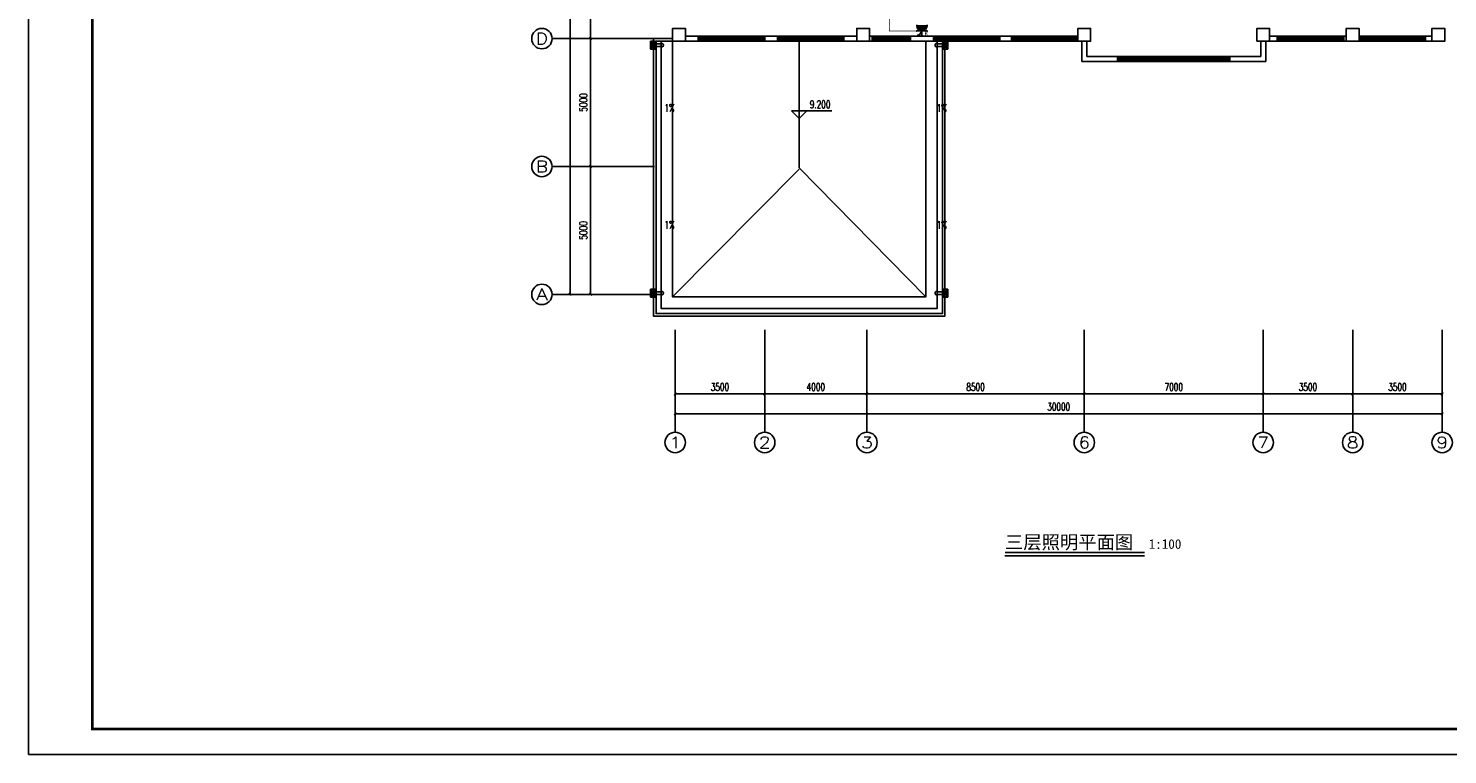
# Model space of a CAD drawing. Extents: x 427948 to 764348, y 274849 to 601549.
# Tile 79 of 203: x 596148 to 651662, y 393649 to 422043. Entities that reach past the tile are written whole.
import ezdxf
from ezdxf.enums import TextEntityAlignment as Align

# ---------------------------------------------------------------- set-up
doc = ezdxf.new("R2010")
doc.units = 0
doc.header["$LTSCALE"] = 1000
doc.header["$MEASUREMENT"] = 0
doc.layers.get('0').update_dxf_attribs({"linetype": 'CONTINUOUS'})
doc.layers.get('Defpoints').update_dxf_attribs({"linetype": 'CONTINUOUS'})
for name, color, linetype in [('AXIS', 3, 'CONTINUOUS'), ('AXIS_TEXT', 7, 'CONTINUOUS'), ('COLUMN', 9, 'CONTINUOUS'), ('DIM_ELEV', 3, 'CONTINUOUS'), ('DIM_SYMB', 3, 'CONTINUOUS'), ('EQUIP-插座', 3, 'CONTINUOUS'), ('EQUIP-照明', 3, 'CONTINUOUS'), ('PUB_DIM', 3, 'CONTINUOUS'), ('PUB_TEXT', 7, 'CONTINUOUS'), ('PUB_TITLE', 4, 'CONTINUOUS'), ('WALL', 2, 'CONTINUOUS'), ('WINDOW', 4, 'CONTINUOUS'), ('WIRE-动力', 2, 'CONTINUOUS'), ('x细线', 135, 'CONTINUOUS'), ('水斗', 6, 'CONTINUOUS')]:
    doc.layers.add(name, color=color, linetype=linetype)
doc.styles.add('_TCH_AXIS', font='COMPLEX', dxfattribs={"bigfont": 'GBCBIG'})
doc.styles.add('_TCH_DIM', font='SIMPLEX', dxfattribs={"bigfont": 'GBCBIG'})
doc.styles.add('_TCH_DIM_T3', font='SIMPLEX', dxfattribs={"width": 0.705882, "bigfont": 'GBCBIG'})
doc.styles.add('_TEL_ATTDEF', font='GBENOR', dxfattribs={"width": 0.8, "height": 3, "bigfont": 'GBCBIG'})
doc.styles.add('_TEL_DIM', font='SIMPLEX', dxfattribs={"width": 0.8, "height": 3.5, "bigfont": 'HZTXT'})
doc.styles.add('COMPLEX', font='COMPLEX')
doc.styles.add('DIM_FONT', font='SIMPLEX.shx', dxfattribs={"width": 0.8})
doc.styles.get("Standard").update_dxf_attribs({"font": 'txt.shx'})
doc.styles.add('黑体', font='simhei.ttf')
doc.dimstyles.new('_TCH_ARCH&&100', dxfattribs={"dimtxt": 297.5, "dimasz": 100, "dimexe": 250, "dimexo": 300, "dimgap": 126.25, "dimtad": 1, "dimdec": 0, "dimzin": 0, "dimdsep": 46, "dimtxsty": '_TCH_DIM_T3', "dimblk": 'ARCHTICK', "dimcen": 0.09, "dimclrt": 7, "dimazin": 2, "dimtfac": 1, "dimtdec": 0, "dimtix": 1, "dimtmove": 2, "dimatfit": 3, "dimfxl": 1, "dimtolj": 1, "dimtzin": 0, "dimarcsym": 0})

# ---------------------------------------------------------------- blocks, each defined once
blk = doc.blocks.new('$equip$00001241')
for p, q in [((-0.5, 1), (-0.5, 1.1)), ((-0.5, 1), (0.5, 1)), ((-0.5, 0.5), (0.5, 0.5)), ((-0.26, 0.04), (-0.44, 0.16)), ((0, 0.5), (-0.26, 0.04)), ((0, 0.5), (0, 0)), ((0.5, 1), (0.5, 1.1))]:
    blk.add_line(p, q)
blk.add_arc((0, 1), 0.5, 180, 0)
for points in [[(0.43, 0.75), (-0.43, 0.75), (0.5, 1), (-0.5, 1)], [(0.25, 0.57), (-0.25, 0.57), (0.43, 0.75), (-0.43, 0.75)], [(0, 0.5), (0, 0.5), (0.25, 0.57), (-0.25, 0.57)]]:
    blk.add_solid(points)
at = {"layer": 'EQUIP-照明'}
for p in [(-0.5, 0.5), (0, 1), (0, 0), (0.5, 0.5)]:
    blk.add_point(p, dxfattribs=at)
at = {"layer": 'EQUIP-照明', "flags": 9}
blk.add_attdef('A', (0, 0), '', height=0.00002, dxfattribs=at)
blk = doc.blocks.new('$equip_U$00000075(ZDY)')
for p in [(-0.5, 0.5), (0, 1), (0.5, 0.5)]:
    blk.add_point(p)
at = {"color": 0}
blk.add_blockref('$equip$00001241', (0, 0), dxfattribs=at)
at = {"color": 7, "style": '_TEL_DIM'}
blk.add_attdef('$TEXT$', text='', height=0.4, dxfattribs=at).set_placement((0.29, 0.23), align=Align.MIDDLE_CENTER)
at = {"color": 7, "style": '_TEL_DIM', "flags": 1}
for tag in ['A', 'REMARK']:
    blk.add_attdef(tag, text='', height=0.00002, dxfattribs=at).set_placement((0, 0), align=Align.MIDDLE_CENTER)
blk = doc.blocks.new('$equip_U$00000078(PC-ZDY)')
for p in [(-0.5, 0.5), (0, 1), (0.5, 0.5)]:
    blk.add_point(p)
ref = blk.add_blockref('$equip_U$00000075(ZDY)', (0, 0))
ref.add_attrib('$TEXT$', 'LK', dxfattribs={"color": 7, "height": 0.4, "style": '_TEL_ATTDEF'}).set_placement((0.29, 0.23), align=Align.MIDDLE_CENTER)
at = {"color": 7, "style": '_TEL_DIM', "flags": 1}
for tag in ['A', 'REMARK']:
    blk.add_attdef(tag, text='', height=0.00002, dxfattribs=at).set_placement((0, 0), align=Align.MIDDLE_CENTER)
blk = doc.blocks.new('24')
at = {"layer": 'PUB_TITLE', "linetype": 'Continuous'}
blk.add_lwpolyline([(-1193989, 144319), (-1109889, 144319), (-1109889, 203719), (-1193989, 203719)], close=True, dxfattribs=at)
at = {"layer": 'PUB_TITLE', "linetype": 'Continuous', "const_width": 100}
blk.add_lwpolyline([(-1191489, 145319), (-1110889, 145319), (-1110889, 202719), (-1191489, 202719)], close=True, dxfattribs=at)
blk = doc.blocks.new('_L1WAO')
for p, q in [((0, 180), (-320, 180)), ((-320, 180), (-320, 0)), ((-320, 0), (0, 0)), ((-224, 116), (-310, 170)), ((-10, 170), (-310, 170)), ((-310, 170), (-310, 10)), ((-310, 170), (-310, 170)), ((-224, 26), (-310, 10)), ((-310, 10), (-10, 10)), ((-310, 10), (-310, 10)), ((-96, 116), (-224, 116)), ((-224, 116), (-224, 26)), ((-224, 26), (-96, 26)), ((-96, 116), (-10, 170)), ((-96, 26), (-96, 116)), ((-96, 26), (-10, 10)), ((-10, 170), (-10, 170)), ((-10, 10), (-10, 170)), ((-10, 10), (-10, 10)), ((0, 0), (0, 180))]:
    blk.add_line(p, q)
at = {"style": 'DIM_FONT', "width": 0.8, "flags": 9}
for tag in ['XSIZE', 'YSIZE']:
    blk.add_attdef(tag, (0, 0), '', height=0.5, dxfattribs=at)
blk = doc.blocks.new('xcdsf')
at = {"layer": '水斗'}
for p, q in [((151845, -1119066), (151845, -1119386)), ((151856, -1119077), (151856, -1119376)), ((151845, -1119386), (152045, -1119386)), ((151915, -1119290), (151856, -1119376)), ((151856, -1119376), (152033, -1119376)), ((151856, -1119376), (151856, -1119376)), ((151915, -1119162), (151915, -1119290)), ((151915, -1119290), (152015, -1119290)), ((152265, -1119175), (152045, -1119175)), ((152265, -1119275), (152045, -1119275)), ((152245, -1119175), (152065, -1119175)), ((152245, -1119275), (152065, -1119275)), ((152265, -1119177), (152265, -1119277))]:
    blk.add_line(p, q, dxfattribs=at)
at = {"layer": '水斗', "extrusion": (0, 0, -1)}
blk.add_ellipse((152265, -1119227), major_axis=(86.9, 0), ratio=0.900657, start_param=4.712389, end_param=7.853982, dxfattribs=at)
at = {"layer": '水斗', "yscale": 1.110299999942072, "rotation": 90}
blk.add_blockref('_L1WAO', (152045, -1119066), dxfattribs=at)
blk = doc.blocks.new('_ArchTick')
at = {"color": 0, "linetype": 'ByBlock', "const_width": 0.4}
blk.add_lwpolyline([(-0.5, -0.5), (0.5, 0.5)], dxfattribs=at)
blk = doc.blocks.new('*D191')
at = {"layer": 'AXIS', "color": 0, "lineweight": -2}
for p, q in [((620334, 416643), (617884, 416643)), ((618134, 411643), (618134, 416643)), ((620334, 411643), (617884, 411643))]:
    blk.add_line(p, q, dxfattribs=at)
at = {"layer": 'Defpoints', "color": 0}
for p in [(618134, 416643), (620634, 416643), (620634, 411643)]:
    blk.add_point(p, dxfattribs=at)
at = {"layer": 'AXIS', "color": 0, "lineweight": -2, "xscale": 100, "yscale": 100, "zscale": 100}
for p, rotation in [((618134, 416643), 90), ((618134, 411643), 270)]:
    blk.add_blockref('_ArchTick', p, dxfattribs=dict(at, rotation=rotation))
at = {"layer": 'AXIS', "color": 7, "insert": (617859, 414143), "char_height": 297.5, "attachment_point": 5, "rotation": 90, "style": '_TCH_DIM_T3'}
blk.add_mtext('\\A1;5000', dxfattribs=at)
blk = doc.blocks.new('*D192')
at = {"layer": 'AXIS', "color": 0, "lineweight": -2}
for p, q in [((620334, 421643), (617884, 421643)), ((618134, 416643), (618134, 421643)), ((620334, 416643), (617884, 416643))]:
    blk.add_line(p, q, dxfattribs=at)
at = {"layer": 'Defpoints', "color": 0}
for p in [(618134, 421643), (620634, 421643), (620634, 416643)]:
    blk.add_point(p, dxfattribs=at)
at = {"layer": 'AXIS', "color": 0, "lineweight": -2, "xscale": 100, "yscale": 100, "zscale": 100}
for p, rotation in [((618134, 421643), 90), ((618134, 416643), 270)]:
    blk.add_blockref('_ArchTick', p, dxfattribs=dict(at, rotation=rotation))
at = {"layer": 'AXIS', "color": 7, "insert": (617859, 419143), "char_height": 297.5, "attachment_point": 5, "rotation": 90, "style": '_TCH_DIM_T3'}
blk.add_mtext('\\A1;5000', dxfattribs=at)
blk = doc.blocks.new('*D193')
at = {"layer": 'AXIS', "color": 0, "lineweight": -2}
for p, q in [((620334, 429143), (617884, 429143)), ((618134, 421643), (618134, 429143)), ((620334, 421643), (617884, 421643))]:
    blk.add_line(p, q, dxfattribs=at)
at = {"layer": 'Defpoints', "color": 0}
for p in [(618134, 429143), (620634, 429143), (620634, 421643)]:
    blk.add_point(p, dxfattribs=at)
at = {"layer": 'AXIS', "color": 0, "lineweight": -2, "xscale": 100, "yscale": 100, "zscale": 100}
for p, rotation in [((618134, 429143), 90), ((618134, 421643), 270)]:
    blk.add_blockref('_ArchTick', p, dxfattribs=dict(at, rotation=rotation))
at = {"layer": 'AXIS', "color": 7, "insert": (617859, 425393), "char_height": 297.5, "attachment_point": 5, "rotation": 90, "style": '_TCH_DIM_T3'}
blk.add_mtext('\\A1;7500', dxfattribs=at)
blk = doc.blocks.new('*D196')
at = {"layer": 'AXIS', "color": 0, "lineweight": -2}
for p, q in [((620334, 438843), (617084, 438843)), ((617334, 411643), (617334, 438843)), ((620334, 411643), (617084, 411643))]:
    blk.add_line(p, q, dxfattribs=at)
at = {"layer": 'Defpoints', "color": 0}
for p in [(617334, 438843), (620634, 438843), (620634, 411643)]:
    blk.add_point(p, dxfattribs=at)
at = {"layer": 'AXIS', "color": 0, "lineweight": -2, "xscale": 100, "yscale": 100, "zscale": 100}
for p, rotation in [((617334, 438843), 90), ((617334, 411643), 270)]:
    blk.add_blockref('_ArchTick', p, dxfattribs=dict(at, rotation=rotation))
at = {"layer": 'AXIS', "color": 7, "insert": (617059, 425243), "char_height": 297.5, "attachment_point": 5, "rotation": 90, "style": '_TCH_DIM_T3'}
blk.add_mtext('\\A1;27200', dxfattribs=at)
blk = doc.blocks.new('*D238')
at = {"layer": 'AXIS', "color": 0, "lineweight": -2}
for p, q in [((621449, 409975), (621449, 406725)), ((651449, 409975), (651449, 406725)), ((621449, 406975), (651449, 406975))]:
    blk.add_line(p, q, dxfattribs=at)
at = {"layer": 'Defpoints', "color": 0}
for p in [(621449, 410275), (651449, 410275), (651449, 406975)]:
    blk.add_point(p, dxfattribs=at)
at = {"layer": 'AXIS', "color": 0, "lineweight": -2, "xscale": 100, "yscale": 100, "zscale": 100, "rotation": 180}
blk.add_blockref('_ArchTick', (621449, 406975), dxfattribs=at)
at = {"layer": 'AXIS', "color": 0, "lineweight": -2, "xscale": 100, "yscale": 100, "zscale": 100}
blk.add_blockref('_ArchTick', (651449, 406975), dxfattribs=at)
at = {"layer": 'AXIS', "color": 7, "insert": (636449, 407250), "char_height": 297.5, "attachment_point": 5, "style": '_TCH_DIM_T3'}
blk.add_mtext('\\A1;30000', dxfattribs=at)
blk = doc.blocks.new('*D239')
at = {"layer": 'Defpoints', "color": 0}
for p in [(621449, 410355), (624949, 410355), (624949, 407749)]:
    blk.add_point(p, dxfattribs=at)
at = {"layer": 'PUB_DIM', "color": 0, "lineweight": -2}
for p, q in [((621449, 410055), (621449, 407499)), ((624949, 410055), (624949, 407499)), ((621449, 407749), (624949, 407749))]:
    blk.add_line(p, q, dxfattribs=at)
at = {"layer": 'PUB_DIM', "color": 0, "lineweight": -2, "xscale": 100, "yscale": 100, "zscale": 100, "rotation": 180}
blk.add_blockref('_ArchTick', (621449, 407749), dxfattribs=at)
at = {"layer": 'PUB_DIM', "color": 0, "lineweight": -2, "xscale": 100, "yscale": 100, "zscale": 100}
blk.add_blockref('_ArchTick', (624949, 407749), dxfattribs=at)
at = {"layer": 'PUB_DIM', "color": 7, "insert": (623199, 408024), "char_height": 297.5, "attachment_point": 5, "style": '_TCH_DIM_T3'}
blk.add_mtext('\\A1;3500', dxfattribs=at)
blk = doc.blocks.new('*D240')
at = {"layer": 'Defpoints', "color": 0}
for p in [(624949, 410355), (628949, 410355), (628949, 407749)]:
    blk.add_point(p, dxfattribs=at)
at = {"layer": 'PUB_DIM', "color": 0, "lineweight": -2}
for p, q in [((624949, 410055), (624949, 407499)), ((628949, 410055), (628949, 407499)), ((624949, 407749), (628949, 407749))]:
    blk.add_line(p, q, dxfattribs=at)
at = {"layer": 'PUB_DIM', "color": 0, "lineweight": -2, "xscale": 100, "yscale": 100, "zscale": 100, "rotation": 180}
blk.add_blockref('_ArchTick', (624949, 407749), dxfattribs=at)
at = {"layer": 'PUB_DIM', "color": 0, "lineweight": -2, "xscale": 100, "yscale": 100, "zscale": 100}
blk.add_blockref('_ArchTick', (628949, 407749), dxfattribs=at)
at = {"layer": 'PUB_DIM', "color": 7, "insert": (626949, 408024), "char_height": 297.5, "attachment_point": 5, "style": '_TCH_DIM_T3'}
blk.add_mtext('\\A1;4000', dxfattribs=at)
blk = doc.blocks.new('*D241')
at = {"layer": 'Defpoints', "color": 0}
for p in [(628949, 410355), (637449, 410355), (637449, 407749)]:
    blk.add_point(p, dxfattribs=at)
at = {"layer": 'PUB_DIM', "color": 0, "lineweight": -2}
for p, q in [((628949, 410055), (628949, 407499)), ((637449, 410055), (637449, 407499)), ((628949, 407749), (637449, 407749))]:
    blk.add_line(p, q, dxfattribs=at)
at = {"layer": 'PUB_DIM', "color": 0, "lineweight": -2, "xscale": 100, "yscale": 100, "zscale": 100, "rotation": 180}
blk.add_blockref('_ArchTick', (628949, 407749), dxfattribs=at)
at = {"layer": 'PUB_DIM', "color": 0, "lineweight": -2, "xscale": 100, "yscale": 100, "zscale": 100}
blk.add_blockref('_ArchTick', (637449, 407749), dxfattribs=at)
at = {"layer": 'PUB_DIM', "color": 7, "insert": (633199, 408024), "char_height": 297.5, "attachment_point": 5, "style": '_TCH_DIM_T3'}
blk.add_mtext('\\A1;8500', dxfattribs=at)
blk = doc.blocks.new('*D242')
at = {"layer": 'Defpoints', "color": 0}
for p in [(637449, 410355), (644449, 410355), (644449, 407749)]:
    blk.add_point(p, dxfattribs=at)
at = {"layer": 'PUB_DIM', "color": 0, "lineweight": -2}
for p, q in [((637449, 410055), (637449, 407499)), ((644449, 410055), (644449, 407499)), ((637449, 407749), (644449, 407749))]:
    blk.add_line(p, q, dxfattribs=at)
at = {"layer": 'PUB_DIM', "color": 0, "lineweight": -2, "xscale": 100, "yscale": 100, "zscale": 100, "rotation": 180}
blk.add_blockref('_ArchTick', (637449, 407749), dxfattribs=at)
at = {"layer": 'PUB_DIM', "color": 0, "lineweight": -2, "xscale": 100, "yscale": 100, "zscale": 100}
blk.add_blockref('_ArchTick', (644449, 407749), dxfattribs=at)
at = {"layer": 'PUB_DIM', "color": 7, "insert": (640949, 408024), "char_height": 297.5, "attachment_point": 5, "style": '_TCH_DIM_T3'}
blk.add_mtext('\\A1;7000', dxfattribs=at)
blk = doc.blocks.new('*D243')
at = {"layer": 'Defpoints', "color": 0}
for p in [(644449, 410355), (647949, 410355), (647949, 407749)]:
    blk.add_point(p, dxfattribs=at)
at = {"layer": 'PUB_DIM', "color": 0, "lineweight": -2}
for p, q in [((644449, 410055), (644449, 407499)), ((647949, 410055), (647949, 407499)), ((644449, 407749), (647949, 407749))]:
    blk.add_line(p, q, dxfattribs=at)
at = {"layer": 'PUB_DIM', "color": 0, "lineweight": -2, "xscale": 100, "yscale": 100, "zscale": 100, "rotation": 180}
blk.add_blockref('_ArchTick', (644449, 407749), dxfattribs=at)
at = {"layer": 'PUB_DIM', "color": 0, "lineweight": -2, "xscale": 100, "yscale": 100, "zscale": 100}
blk.add_blockref('_ArchTick', (647949, 407749), dxfattribs=at)
at = {"layer": 'PUB_DIM', "color": 7, "insert": (646199, 408024), "char_height": 297.5, "attachment_point": 5, "style": '_TCH_DIM_T3'}
blk.add_mtext('\\A1;3500', dxfattribs=at)
blk = doc.blocks.new('*D244')
at = {"layer": 'Defpoints', "color": 0}
for p in [(647949, 410355), (651449, 410355), (651449, 407749)]:
    blk.add_point(p, dxfattribs=at)
at = {"layer": 'PUB_DIM', "color": 0, "lineweight": -2}
for p, q in [((647949, 410055), (647949, 407499)), ((651449, 410055), (651449, 407499)), ((647949, 407749), (651449, 407749))]:
    blk.add_line(p, q, dxfattribs=at)
at = {"layer": 'PUB_DIM', "color": 0, "lineweight": -2, "xscale": 100, "yscale": 100, "zscale": 100, "rotation": 180}
blk.add_blockref('_ArchTick', (647949, 407749), dxfattribs=at)
at = {"layer": 'PUB_DIM', "color": 0, "lineweight": -2, "xscale": 100, "yscale": 100, "zscale": 100}
blk.add_blockref('_ArchTick', (651449, 407749), dxfattribs=at)
at = {"layer": 'PUB_DIM', "color": 7, "insert": (649699, 408024), "char_height": 297.5, "attachment_point": 5, "style": '_TCH_DIM_T3'}
blk.add_mtext('\\A1;3500', dxfattribs=at)
blk = doc.blocks.new('$TCHSYS$WIN2D')
for p, q in [((-0.5, 0.5), (0.5, 0.5)), ((-0.5, 0.5), (-0.5, -0.5)), ((0.5, 0.5), (0.5, -0.5)), ((0.5, 0.167), (-0.5, 0.167)), ((0.5, -0.167), (-0.5, -0.167)), ((-0.5, -0.5), (0.5, -0.5))]:
    blk.add_line(p, q)
blk = doc.blocks.new('_FZHK')
blk.add_lwpolyline([(-0.5, -0.5), (0.5, -0.5), (0.5, 0.5), (-0.5, 0.5)], close=True)
blk = doc.blocks.new('_AXISO')
blk.add_circle((0, 0), 0.5)
at = {"layer": 'AXIS_TEXT', "style": 'COMPLEX', "width": 1.041667}
blk.add_attdef('A', text='', height=0.56, dxfattribs=at).set_placement((-0.25, -0.28), (0.25, -0.28), align=Align.FIT)

msp = doc.modelspace()

# ---------------------------------------------------------------- linework, layer by layer
at = {"layer": 'AXIS'}
for p, q in [((620634.4, 421643.3), (616634.4, 421643.3)), ((620634.4, 416643.3), (616634.4, 416643.3)), ((620634.4, 411643.3), (616634.4, 411643.3)), ((621449.4, 410253.4), (621449.4, 406253.4)), ((624949.4, 410253.4), (624949.4, 406253.4)), ((628949.4, 410253.4), (628949.4, 406253.4)), ((637449.4, 410253.4), (637449.4, 406253.4)), ((644449.4, 410253.4), (644449.4, 406253.4)), ((647949.4, 410253.4), (647949.4, 406253.4)), ((651449.4, 410253.4), (651449.4, 406253.4))]:
    msp.add_line(p, q, dxfattribs=at)
at = {"layer": 'DIM_ELEV'}
for p, q in [((626299.4, 418523.2), (625999.4, 418823.2)), ((625999.4, 418823.2), (627581.4, 418823.2)), ((626299.4, 418523.2), (626599.4, 418823.2))]:
    msp.add_line(p, q, dxfattribs=at)
at = {"layer": 'DIM_SYMB'}
for points in [[(621166, 419416.2, 0, 0, 0), (621166, 420533.1, 80, 0, 0), (621166, 420833.1, 0, 0, 0)], [(631814.7, 419416.2, 0, 0, 0), (631814.7, 420533.1, 80, 0, 0), (631814.7, 420833.1, 0, 0, 0)], [(621166, 413870.4, 0, 0, 0), (621166, 412753.5, 80, 0, 0), (621166, 412453.5, 0, 0, 0)], [(631814.7, 413870.4, 0, 0, 0), (631814.7, 412753.5, 80, 0, 0), (631814.7, 412453.5, 0, 0, 0)]]:
    msp.add_lwpolyline(points, format="xyseb", dxfattribs=at)
at = {"layer": 'DIM_SYMB', "const_width": 70}
msp.add_lwpolyline([(634347.2, 401554.9), (639809, 401554.9)], dxfattribs=at)
at = {"layer": 'DIM_SYMB'}
msp.add_lwpolyline([(634347.2, 401414.9), (639809, 401414.9)], dxfattribs=at)
at = {"layer": 'WALL'}
for p, q in [((622349.4, 421743.3), (621849.4, 421743.3)), ((621849.4, 421543.3), (622349.4, 421543.3)), ((622349.4, 421543.3), (622349.4, 421743.3)), ((625449.4, 421743.3), (624949.4, 421743.3)), ((624949.4, 421743.3), (624949.4, 421543.3)), ((624949.4, 421543.3), (625449.4, 421543.3)), ((625449.4, 421543.3), (625449.4, 421743.3)), ((626299.4, 416593.3), (626299.4, 421543.3)), ((628549.4, 421743.3), (628049.4, 421743.3)), ((628049.4, 421743.3), (628049.4, 421543.3)), ((628049.4, 421543.3), (628549.4, 421543.3)), ((629149.4, 421743.3), (629049.4, 421743.3)), ((629049.4, 421543.3), (629149.4, 421543.3)), ((629149.4, 421543.3), (629149.4, 421743.3)), ((631549.4, 421743.3), (630649.4, 421743.3)), ((630649.4, 421743.3), (630649.4, 421543.3)), ((630649.4, 421543.3), (631549.4, 421543.3)), ((631549.4, 421543.3), (631549.4, 421743.3)), ((634599.4, 421743.3), (634149.4, 421743.3)), ((634149.4, 421743.3), (634149.4, 421543.3)), ((634149.4, 421543.3), (634599.4, 421543.3)), ((634599.4, 421543.3), (634599.4, 421743.3)), ((637349.4, 420743.3), (637349.4, 421543.3)), ((637549.4, 420943.3), (637549.4, 421543.3)), ((644349.4, 420943.3), (644349.4, 421543.3)), ((644549.4, 420743.3), (644549.4, 421543.3)), ((644999.4, 421743.3), (644699.4, 421743.3)), ((644699.4, 421543.3), (644999.4, 421543.3)), ((644999.4, 421543.3), (644999.4, 421743.3)), ((647699.4, 421743.3), (647599.4, 421743.3)), ((647599.4, 421743.3), (647599.4, 421543.3)), ((647599.4, 421543.3), (647699.4, 421543.3)), ((651049.4, 421743.3), (650799.4, 421743.3)), ((650799.4, 421743.3), (650799.4, 421543.3)), ((650799.4, 421543.3), (651049.4, 421543.3)), ((638749.4, 420943.3), (637549.4, 420943.3)), ((638749.4, 420743.3), (638749.4, 420943.3)), ((644349.4, 420943.3), (643149.4, 420943.3)), ((643149.4, 420943.3), (643149.4, 420743.3)), ((637349.4, 420743.3), (638749.4, 420743.3)), ((643149.4, 420743.3), (644549.4, 420743.3)), ((621349.4, 411543.3), (626299.4, 416543.3)), ((631249.4, 411543.3), (626299.4, 416593.3))]:
    msp.add_line(p, q, dxfattribs=at)
for points in [[(621349.4, 421643.3), (620599.4, 421643.3), (620599.4, 410793.3), (631999.4, 410793.3), (631999.4, 421543.3)], [(621349.4, 421543.3), (620699.4, 421543.3), (620699.4, 410893.3), (631899.4, 410893.3), (631899.4, 421543.3)], [(621349.4, 421543.3), (621349.4, 411543.3), (631249.4, 411543.3), (631249.4, 421543.3)]]:
    msp.add_lwpolyline(points, dxfattribs=at)
at = {"layer": 'WIRE-动力', "linetype": 'Continuous', "const_width": 25}
msp.add_lwpolyline([(630899.4, 421943.3), (629828.2, 421943.3), (629828.2, 427075.6)], dxfattribs=at)
at = {"layer": 'x细线'}
msp.add_lwpolyline([(620899.4, 421543.3), (620899.4, 411093.3), (631699.4, 411093.3), (631699.4, 421543.3)], dxfattribs=at)

# ---------------------------------------------------------------- block references
msp.add_blockref('24', (1790136.9, 249330.5))
at = {"layer": 'AXIS'}
ref = msp.add_blockref('_AXISO', (616234.4, 421643.3), dxfattribs=dict(at, xscale=800, yscale=800, zscale=800))
ref.add_attrib('A', 'D', dxfattribs={"layer": 'AXIS_TEXT', "height": 452.5, "style": '_TCH_AXIS', "width": 1.235294}).set_placement((616008.1, 421417), (616460.6, 421417), align=Align.FIT)
ref = msp.add_blockref('_AXISO', (616234.4, 416643.3), dxfattribs=dict(at, xscale=800, yscale=800, zscale=800))
ref.add_attrib('A', 'B', dxfattribs={"layer": 'AXIS_TEXT', "height": 452.5, "style": '_TCH_AXIS', "width": 1.235294}).set_placement((616008.1, 416417), (616460.6, 416417), align=Align.FIT)
ref = msp.add_blockref('_AXISO', (616234.4, 411643.3), dxfattribs=dict(at, xscale=800, yscale=800, zscale=800))
ref.add_attrib('A', 'A', dxfattribs={"layer": 'AXIS_TEXT', "height": 452.5, "style": '_TCH_AXIS', "width": 1.166667}).set_placement((616008.1, 411417), (616460.6, 411417), align=Align.FIT)
ref = msp.add_blockref('_AXISO', (621449.4, 405853.4), dxfattribs=dict(at, xscale=800, yscale=800, zscale=800))
ref.add_attrib('A', '1', dxfattribs={"layer": 'AXIS_TEXT', "height": 452.5, "style": '_TCH_AXIS', "width": 2.333333}).set_placement((621223.1, 405627.1), (621675.6, 405627.1), align=Align.FIT)
ref = msp.add_blockref('_AXISO', (624949.4, 405853.4), dxfattribs=dict(at, xscale=800, yscale=800, zscale=800))
ref.add_attrib('A', '2', dxfattribs={"layer": 'AXIS_TEXT', "height": 452.5, "style": '_TCH_AXIS', "width": 1.5}).set_placement((624723.1, 405627.1), (625175.6, 405627.1), align=Align.FIT)
ref = msp.add_blockref('_AXISO', (628949.4, 405853.4), dxfattribs=dict(at, xscale=800, yscale=800, zscale=800))
ref.add_attrib('A', '3', dxfattribs={"layer": 'AXIS_TEXT', "height": 452.5, "style": '_TCH_AXIS', "width": 1.5}).set_placement((628723.1, 405627.1), (629175.6, 405627.1), align=Align.FIT)
ref = msp.add_blockref('_AXISO', (637449.4, 405853.4), dxfattribs=dict(at, xscale=800, yscale=800, zscale=800))
ref.add_attrib('A', '6', dxfattribs={"layer": 'AXIS_TEXT', "height": 452.5, "style": '_TCH_AXIS', "width": 1.5}).set_placement((637223.1, 405627.1), (637675.6, 405627.1), align=Align.FIT)
ref = msp.add_blockref('_AXISO', (644449.4, 405853.4), dxfattribs=dict(at, xscale=800, yscale=800, zscale=800))
ref.add_attrib('A', '7', dxfattribs={"layer": 'AXIS_TEXT', "height": 452.5, "style": '_TCH_AXIS', "width": 1.5}).set_placement((644223.1, 405627.1), (644675.6, 405627.1), align=Align.FIT)
ref = msp.add_blockref('_AXISO', (647949.4, 405853.4), dxfattribs=dict(at, xscale=800, yscale=800, zscale=800))
ref.add_attrib('A', '8', dxfattribs={"layer": 'AXIS_TEXT', "height": 452.5, "style": '_TCH_AXIS', "width": 1.5}).set_placement((647723.1, 405627.1), (648175.6, 405627.1), align=Align.FIT)
ref = msp.add_blockref('_AXISO', (651449.4, 405853.4), dxfattribs=dict(at, xscale=800, yscale=800, zscale=800))
ref.add_attrib('A', '9', dxfattribs={"layer": 'AXIS_TEXT', "height": 452.5, "style": '_TCH_AXIS', "width": 1.5}).set_placement((651223.1, 405627.1), (651675.6, 405627.1), align=Align.FIT)
at = {"layer": 'COLUMN', "xscale": 500, "yscale": 500, "zscale": 500}
for p in [(621599.4, 421793.3), (628799.4, 421793.3), (637449.4, 421793.3), (644449.4, 421793.3), (647949.4, 421793.3), (651299.4, 421793.3)]:
    msp.add_blockref('_FZHK', p, dxfattribs=at)
at = {"layer": 'EQUIP-插座', "xscale": 400, "yscale": 400, "zscale": 400}
msp.add_blockref('$equip_U$00000078(PC-ZDY)', (631099.4, 421743.3), dxfattribs=at)
at = {"layer": 'WINDOW', "rotation": 180}
for p, xscale, yscale, zscale in [((623649.4, 421643.3), 2600, -200, 2600), ((626749.4, 421643.3), 2600, -200, 2600), ((629899.4, 421643.3), 1500, -200, 1500), ((632849.4, 421643.3), 2600, -200, 2600), ((635899.4, 421643.3), 2600, -200, 2600), ((646299.4, 421643.3), 2600, -200, 2600), ((649499.4, 421643.3), 2600, -200, 2600), ((640949.4, 420843.3), -4400, 200, -4400)]:
    msp.add_blockref('$TCHSYS$WIN2D', p, dxfattribs=dict(at, xscale=xscale, yscale=yscale, zscale=zscale))
at = {"layer": '水斗', "xscale": -1, "rotation": 180}
for p in [(468634.8, -697840.1), (468634.8, -707533.3)]:
    msp.add_blockref('xcdsf', p, dxfattribs=at)
at = {"layer": '水斗', "rotation": 180}
for p in [(783963.9, -697840.1), (783963.9, -707533.3)]:
    msp.add_blockref('xcdsf', p, dxfattribs=at)

# ---------------------------------------------------------------- texts
at = {"layer": 'PUB_TEXT', "style": '_TCH_DIM', "width": 0.705882}
for s, p in [('9.200', (626711.4, 418923.3)), ('1%%%', (621025.2, 418779)), ('1%%%', (631673.9, 418779)), ('1%%%', (621025.2, 414210.1)), ('1%%%', (631673.9, 414210.1))]:
    msp.add_text(s, height=297.5, dxfattribs=at).set_placement(p)
at = {"layer": 'PUB_TEXT', "style": '黑体'}
for s, height, p in [('三层照明平面图', 525.74, (634347.2, 401694.9)), ('1:100', 375.53, (639970.1, 401694.9))]:
    msp.add_text(s, height=height, dxfattribs=at).set_placement(p)

# ---------------------------------------------------------------- dimensions: what is measured, and where the dimension line sits
at = {"layer": 'AXIS'}
for p1, p2, distance, picture, middle in [((620634.4, 411643.3), (620634.4, 438843.3), 3300, '*D196', (617059.4, 425243.3)), ((620634.4, 421643.3), (620634.4, 429143.3), 2500, '*D193', (617859.4, 425393.3)), ((620634.4, 416643.3), (620634.4, 421643.3), 2500, '*D192', (617859.4, 419143.3)), ((620634.4, 411643.3), (620634.4, 416643.3), 2500, '*D191', (617859.4, 414143.3)), ((621449.4, 410275.3), (651449.4, 410275.3), -3300, '*D238', (636449.4, 407250.3))]:
    dim = msp.add_aligned_dim(p1=p1, p2=p2, distance=distance, dimstyle='_TCH_ARCH&&100', dxfattribs=at)
    dim.commit()
    dim.dimension.update_dxf_attribs({"geometry": picture, "text_midpoint": middle})
at = {"layer": 'PUB_DIM'}
for p1, p2, picture, middle in [((621449.4, 410355.4), (624949.4, 410355.4), '*D239', (623199.4, 408023.6)), ((624949.4, 410355.4), (628949.4, 410355.4), '*D240', (626949.4, 408023.6)), ((628949.4, 410355.4), (637449.4, 410355.4), '*D241', (633199.4, 408023.6)), ((637449.4, 410355.4), (644449.4, 410355.4), '*D242', (640949.4, 408023.6)), ((644449.4, 410355.4), (647949.4, 410355.4), '*D243', (646199.4, 408023.6)), ((647949.4, 410355.4), (651449.4, 410355.4), '*D244', (649699.4, 408023.6))]:
    dim = msp.add_aligned_dim(p1=p1, p2=p2, distance=-2606.8, dimstyle='_TCH_ARCH&&100', dxfattribs=at)
    dim.commit()
    dim.dimension.update_dxf_attribs({"geometry": picture, "text_midpoint": middle})

doc.saveas('drawing.dxf')
